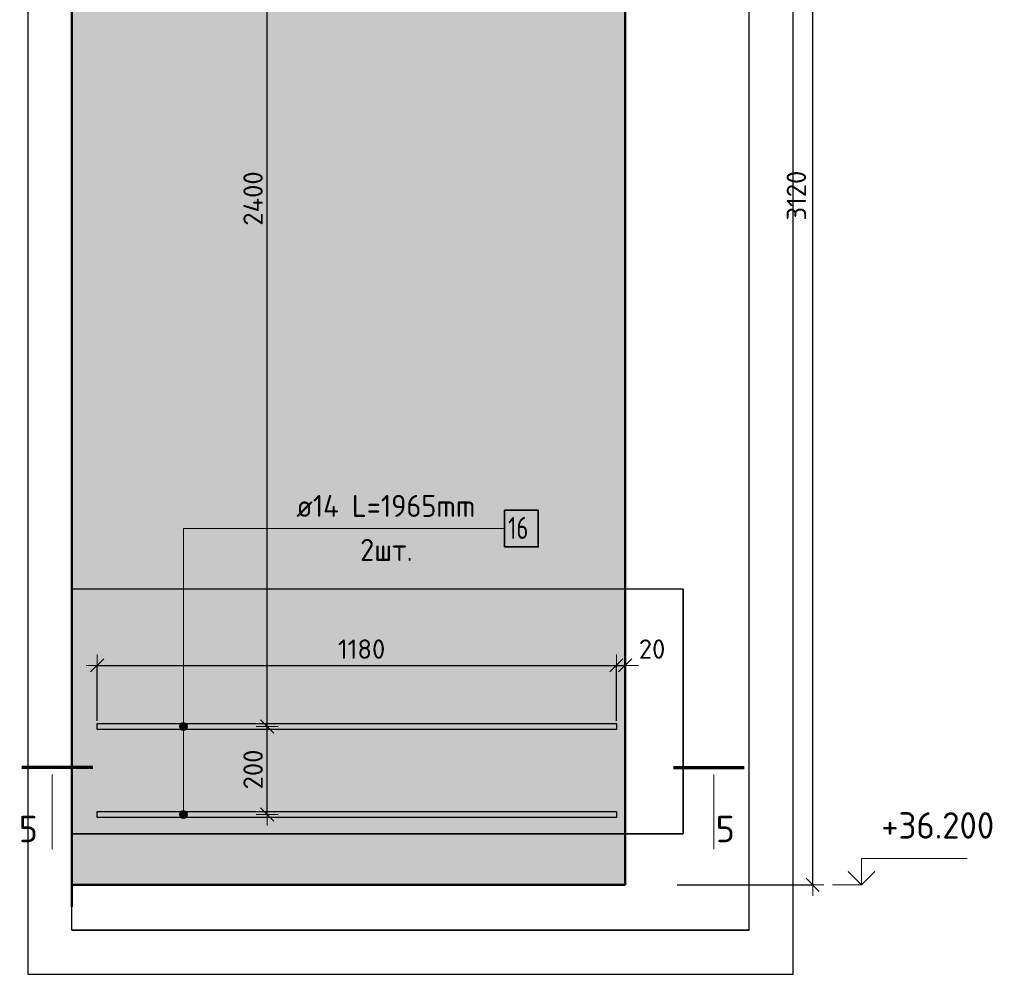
# Model space of a CAD drawing. Header units: millimetres. Extents: x -19950 to 69837, y -2757 to 40090.
# Tile 87 of 136: x 23901 to 26139, y 25357 to 27527. Entities that reach past the tile are written whole.
import ezdxf

# ---------------------------------------------------------------- set-up
doc = ezdxf.new("R2010")
doc.units = ezdxf.units.MM
doc.header["$PDMODE"] = 65
for name, color, linetype, lineweight in [('Standard', 7, 'Continuous', 25), ('Арм.стержн.горизонт. 2', 202, 'Continuous', 35), ('Высотная отметки_ общее', 7, 'Continuous', 13), ('Размерная линия_ общее', 7, 'Continuous', 13)]:
    doc.layers.add(name, color=color, linetype=linetype, lineweight=lineweight)
doc.styles.add('ISOCPEUR', font='ISOCPEUR')
doc.dimstyles.new('DIMSTYLE_13', dxfattribs={"dimtxt": 44, "dimasz": 50, "dimexe": 0, "dimexo": 0.001, "dimgap": 22, "dimtad": 2, "dimdec": 0, "dimrnd": 5, "dimzin": 12, "dimdsep": 46, "dimtxsty": 'ISOCPEUR', "dimblk1": 'ALL_ML_STRICH', "dimblk2": 'ALL_ML_STRICH', "dimsah": 1, "dimcen": 0, "dimse1": 1, "dimse2": 1, "dimclrd": 7, "dimclre": 256, "dimclrt": 7, "dimadec": 0, "dimazin": 0, "dimtfac": 1, "dimtdec": 0, "dimtix": 1, "dimtmove": 2, "dimatfit": 3, "dimfxl": 0, "dimtzin": 0, "dimlwd": 0, "dimlwe": -3, "dimarcsym": 0})
doc.dimstyles.new('DIMSTYLE_14', dxfattribs={"dimtxt": 44, "dimasz": 50, "dimexe": 0, "dimexo": 0.001, "dimgap": 22, "dimtad": 2, "dimdec": 0, "dimrnd": 5, "dimzin": 12, "dimdsep": 46, "dimtxsty": 'ISOCPEUR', "dimblk1": 'ALL_ML_STRICH', "dimblk2": 'ALL_ML_STRICH', "dimsah": 1, "dimcen": 0, "dimse1": 1, "dimse2": 1, "dimclrd": 7, "dimclre": 256, "dimclrt": 7, "dimadec": 0, "dimazin": 0, "dimtfac": 1, "dimtdec": 0, "dimtix": 1, "dimtmove": 2, "dimatfit": 3, "dimfxl": 0, "dimtzin": 0, "dimlwd": 0, "dimlwe": -3, "dimarcsym": 0})
doc.dimstyles.new('DIMSTYLE_5', dxfattribs={"dimtxt": 44, "dimasz": 50, "dimexe": 0, "dimexo": 0, "dimgap": 22, "dimtad": 2, "dimdec": 0, "dimrnd": 5, "dimzin": 12, "dimdsep": 46, "dimtxsty": 'ISOCPEUR', "dimblk1": 'ALL_ML_STRICH', "dimblk2": 'ALL_ML_STRICH', "dimsah": 1, "dimcen": 0, "dimclrd": 7, "dimclre": 256, "dimclrt": 7, "dimadec": 0, "dimazin": 0, "dimtfac": 1, "dimtdec": 0, "dimtix": 1, "dimtmove": 2, "dimatfit": 3, "dimfxl": 0, "dimtvp": 1.2, "dimtzin": 0, "dimlwd": 0, "dimlwe": -3, "dimarcsym": 0})
doc.dimstyles.new('DIMSTYLE_7', dxfattribs={"dimtxt": 44, "dimasz": 50, "dimexe": 0, "dimexo": 0, "dimgap": 22, "dimtad": 2, "dimdec": 0, "dimrnd": 5, "dimzin": 12, "dimdsep": 46, "dimtxsty": 'ISOCPEUR', "dimblk1": 'ALL_ML_STRICH', "dimblk2": 'ALL_ML_STRICH', "dimsah": 1, "dimcen": 0, "dimclrd": 7, "dimclre": 256, "dimclrt": 7, "dimadec": 0, "dimazin": 0, "dimtfac": 1, "dimtdec": 0, "dimtix": 1, "dimtmove": 2, "dimatfit": 3, "dimfxl": 0, "dimtzin": 0, "dimlwd": 0, "dimlwe": -3, "dimarcsym": 0})

# ---------------------------------------------------------------- blocks, each defined once
blk = doc.blocks.new('ALL_ML_STRICH')
at = {"color": 0, "linetype": 'ByBlock', "lineweight": -2}
for p, q in [((0, -0.5), (0, 0.5)), ((-1, 0), (0.5, 0)), ((-0.3, -0.3), (0.3, 0.3))]:
    blk.add_line(p, q, dxfattribs=at)
blk = doc.blocks.new('*D288')
at = {"layer": 'DEFPOINTS', "color": 7, "linetype": 'Continuous', "lineweight": 13, "transparency": 33554687}
for p in [(24446.4, 25920.1), (24454.7, 25720.1), (24463.7, 25720.1)]:
    blk.add_point(p, dxfattribs=at)
at = {"layer": 'Размерная линия_ общее', "color": 7, "linetype": 'Continuous', "lineweight": -2, "transparency": 33554687}
blk.add_line((24463.7, 25720.1), (24463.7, 25920.1), dxfattribs=at)
at = {"layer": 'Размерная линия_ общее', "color": 7, "linetype": 'Continuous', "lineweight": 13, "transparency": 33554687, "xscale": 50, "yscale": 50, "zscale": 50}
for p, rotation in [((24463.7, 25920.1), 90), ((24463.7, 25720.1), 270)]:
    blk.add_blockref('ALL_ML_STRICH', p, dxfattribs=dict(at, rotation=rotation))
at = {"layer": 'Размерная линия_ общее', "color": 7, "linetype": 'Continuous', "lineweight": 13, "transparency": 33554687, "insert": (24431.7, 25822.3), "char_height": 44, "width": 132, "attachment_point": 5, "rotation": 90, "style": 'ISOCPEUR'}
blk.add_mtext('\\A1;{200}', dxfattribs=at)
blk = doc.blocks.new('*D289')
at = {"layer": 'DEFPOINTS', "color": 7, "linetype": 'Continuous', "lineweight": 13, "transparency": 33554687}
for p in [(24492.9, 28320.1), (24446.4, 25920.1), (24463.7, 25920.1)]:
    blk.add_point(p, dxfattribs=at)
at = {"layer": 'Размерная линия_ общее', "color": 7, "linetype": 'Continuous', "lineweight": -2, "transparency": 33554687}
blk.add_line((24463.7, 25920.1), (24463.7, 28320.1), dxfattribs=at)
at = {"layer": 'Размерная линия_ общее', "color": 7, "linetype": 'Continuous', "lineweight": 13, "transparency": 33554687, "xscale": 50, "yscale": 50, "zscale": 50}
for p, rotation in [((24463.7, 28320.1), 90), ((24463.7, 25920.1), 270)]:
    blk.add_blockref('ALL_ML_STRICH', p, dxfattribs=dict(at, rotation=rotation))
at = {"layer": 'Размерная линия_ общее', "color": 7, "linetype": 'Continuous', "lineweight": 13, "transparency": 33554687, "insert": (24431.7, 27120.1), "char_height": 44, "width": 176, "attachment_point": 5, "rotation": 90, "style": 'ISOCPEUR'}
blk.add_mtext('\\A1;{2400}', dxfattribs=at)
blk = doc.blocks.new('*D295')
at = {"layer": 'DEFPOINTS', "color": 7, "linetype": 'Continuous', "lineweight": 13, "transparency": 33554687}
for p in [(25477.5, 28680.1), (25375.5, 25560.1), (25703.8, 25560.1)]:
    blk.add_point(p, dxfattribs=at)
at = {"layer": 'Размерная линия_ общее', "color": 253, "linetype": 'Continuous', "lineweight": -2, "true_color": 0xa0a0a0, "transparency": 33554687}
for p, q in [((25497.5, 28680.1), (25703.8, 28680.1)), ((25395.5, 25560.1), (25703.8, 25560.1))]:
    blk.add_line(p, q, dxfattribs=at)
at = {"layer": 'Размерная линия_ общее', "color": 7, "linetype": 'Continuous', "lineweight": -2, "transparency": 33554687}
blk.add_line((25703.8, 25560.1), (25703.8, 28680.1), dxfattribs=at)
at = {"layer": 'Размерная линия_ общее', "color": 7, "linetype": 'Continuous', "lineweight": 13, "transparency": 33554687, "xscale": 50, "yscale": 50, "zscale": 50}
for p, rotation in [((25703.8, 28680.1), 90), ((25703.8, 25560.1), 270)]:
    blk.add_blockref('ALL_ML_STRICH', p, dxfattribs=dict(at, rotation=rotation))
at = {"layer": 'Размерная линия_ общее', "color": 7, "linetype": 'Continuous', "lineweight": 13, "transparency": 33554687, "insert": (25666.8, 27126.7), "char_height": 44, "width": 176, "attachment_point": 5, "rotation": 90, "style": 'ISOCPEUR'}
blk.add_mtext('\\A1;{3120}', dxfattribs=at)
blk = doc.blocks.new('COMPLEX_ELEVATIONDIM_10')
at = {"layer": 'Высотная отметки_ общее', "color": 7, "linetype": 'Continuous', "lineweight": 13, "transparency": 33554687}
for p, q in [((25814.8, 28860.1), (25814.8, 28920.1)), ((25814.8, 28920.1), (26054.8, 28920.1)), ((25814.8, 28860.1), (25784.8, 28890.1)), ((25814.8, 28860.1), (25844.8, 28890.1)), ((25814.8, 28860.1), (25748.6, 28860.1)), ((25814.8, 28860.1), (25814.8, 28860.1)), ((25814.8, 28860.1), (25814.8, 28860.1)), ((25814.8, 28860.1), (25814.8, 28860.1)), ((25814.8, 28860.1), (25814.8, 28860.1)), ((25814.8, 28680.1), (25814.8, 28740.1)), ((25814.8, 28740.1), (26054.8, 28740.1)), ((25814.8, 28680.1), (25784.8, 28710.1)), ((25814.8, 28680.1), (25844.8, 28710.1)), ((25814.8, 28680.1), (25748.6, 28680.1)), ((25814.8, 28680.1), (25814.8, 28680.1)), ((25814.8, 28680.1), (25814.8, 28680.1)), ((25814.8, 28680.1), (25814.8, 28680.1)), ((25814.8, 28680.1), (25814.8, 28680.1)), ((25814.8, 25560.1), (25814.8, 25620.1)), ((25814.8, 25620.1), (26054.8, 25620.1)), ((25814.8, 25560.1), (25784.8, 25590.1)), ((25814.8, 25560.1), (25844.8, 25590.1)), ((25814.8, 25560.1), (25814.8, 25560.1)), ((25814.8, 25560.1), (25814.8, 25560.1)), ((25814.8, 25560.1), (25814.8, 25560.1)), ((25814.8, 25560.1), (25814.8, 25560.1))]:
    blk.add_line(p, q, dxfattribs=at)
blk.add_lwpolyline([(25814.8, 25560.1), (25754.8, 25560.1), (25754.8, 25560.1), (25748.6, 25560.1)], dxfattribs=at)
at = {"layer": 'Высотная отметки_ общее', "color": 7, "linetype": 'Continuous', "lineweight": 13, "transparency": 33554687, "char_height": 60, "width": 298.477, "attachment_point": 7, "style": 'ISOCPEUR'}
for s, insert in [('\\W0.96;+39.500', (25859.8, 28965.1)), ('\\W0.96;+39.320', (25859.8, 28785.1)), ('\\W0.96;+36.200', (25859.8, 25665.1))]:
    blk.add_mtext(s, dxfattribs=dict(at, insert=insert))
blk = doc.blocks.new('*D385')
at = {"layer": 'DEFPOINTS', "color": 7, "linetype": 'Continuous', "lineweight": 13, "transparency": 33554687}
for p in [(24077.5, 26058.9), (24077.5, 25913.1), (25257.5, 25913.1)]:
    blk.add_point(p, dxfattribs=at)
at = {"layer": 'Размерная линия_ общее', "color": 253, "linetype": 'Continuous', "lineweight": -2, "true_color": 0xa0a0a0, "transparency": 33554687}
for p, q in [((24077.5, 25933.1), (24077.5, 26058.9)), ((25257.5, 25933.1), (25257.5, 26058.9))]:
    blk.add_line(p, q, dxfattribs=at)
at = {"layer": 'Размерная линия_ общее', "color": 7, "linetype": 'Continuous', "lineweight": -2, "transparency": 33554687}
blk.add_line((24077.5, 26058.9), (25257.5, 26058.9), dxfattribs=at)
at = {"layer": 'Размерная линия_ общее', "color": 7, "linetype": 'Continuous', "lineweight": 13, "transparency": 33554687, "xscale": 50, "yscale": 50, "zscale": 50, "rotation": 180}
blk.add_blockref('ALL_ML_STRICH', (24077.5, 26058.9), dxfattribs=at)
at = {"layer": 'Размерная линия_ общее', "color": 7, "linetype": 'Continuous', "lineweight": 13, "transparency": 33554687, "xscale": 50, "yscale": 50, "zscale": 50}
blk.add_blockref('ALL_ML_STRICH', (25257.5, 26058.9), dxfattribs=at)
at = {"layer": 'Размерная линия_ общее', "color": 7, "linetype": 'Continuous', "lineweight": 13, "transparency": 33554687, "insert": (24678.5, 26095.9), "char_height": 44, "width": 176, "attachment_point": 5, "style": 'ISOCPEUR'}
blk.add_mtext('\\A1;{1180}', dxfattribs=at)
blk = doc.blocks.new('*D386')
at = {"layer": 'DEFPOINTS', "color": 7, "linetype": 'Continuous', "lineweight": 13, "transparency": 33554687}
for p in [(25257.5, 26058.9), (25277.5, 26028.5), (25257.5, 25913.1)]:
    blk.add_point(p, dxfattribs=at)
at = {"layer": 'Размерная линия_ общее', "color": 253, "linetype": 'Continuous', "lineweight": -2, "true_color": 0xa0a0a0, "transparency": 33554687}
for p, q in [((25257.5, 25933.1), (25257.5, 26058.9)), ((25277.5, 26048.5), (25277.5, 26058.9))]:
    blk.add_line(p, q, dxfattribs=at)
at = {"layer": 'Размерная линия_ общее', "color": 7, "linetype": 'Continuous', "lineweight": -2, "transparency": 33554687}
blk.add_line((25257.5, 26058.9), (25277.5, 26058.9), dxfattribs=at)
at = {"layer": 'Размерная линия_ общее', "color": 7, "linetype": 'Continuous', "lineweight": 13, "transparency": 33554687, "xscale": 50, "yscale": 50, "zscale": 50}
blk.add_blockref('ALL_ML_STRICH', (25277.5, 26058.9), dxfattribs=at)
at = {"layer": 'Размерная линия_ общее', "color": 7, "linetype": 'Continuous', "lineweight": 13, "transparency": 33554687, "xscale": 50, "yscale": 50, "zscale": 50, "rotation": 180}
blk.add_blockref('ALL_ML_STRICH', (25257.5, 26058.9), dxfattribs=at)
at = {"layer": 'Размерная линия_ общее', "color": 7, "linetype": 'Continuous', "lineweight": 13, "transparency": 33554687, "insert": (25338.7, 26095.9), "char_height": 44, "width": 88, "attachment_point": 5, "style": 'ISOCPEUR'}
blk.add_mtext('\\A1;{20}', dxfattribs=at)

msp = doc.modelspace()

# ---------------------------------------------------------------- hatches: boundary and pattern name
at = {"layer": 'Standard', "linetype": 'Continuous', "lineweight": 13, "transparency": 33554687}
msp.add_hatch(color=7, dxfattribs=at).paths.add_polyline_path([(25277.5, 28680.1), (24019.5, 28680.1), (24019.5, 25560.1), (25277.5, 25560.1)])
at = {"layer": 'Арм.стержн.горизонт. 2', "linetype": 'Continuous', "lineweight": 13, "transparency": 33554687}
for points in [[(24281, 25924.6), (24265.6, 25924.6), (24264.3, 25920.1)], [(24281, 25924.6), (24264.3, 25920.1), (24282.3, 25920.1)], [(24282.3, 25920.1), (24264.3, 25920.1), (24265.6, 25915.6)], [(24277.8, 25927.8), (24268.8, 25927.8), (24265.6, 25924.6)], [(24277.8, 25927.8), (24265.6, 25924.6), (24281, 25924.6)], [(24282.3, 25920.1), (24265.6, 25915.6), (24281, 25915.6)], [(24268.8, 25927.8), (24277.8, 25927.8), (24273.3, 25929.1)], [(24281, 25915.6), (24265.6, 25915.6), (24268.8, 25912.4)], [(24281, 25915.6), (24268.8, 25912.4), (24277.8, 25912.4)], [(24277.8, 25912.4), (24268.8, 25912.4), (24273.3, 25911.1)], [(24281, 25724.6), (24265.6, 25724.6), (24264.3, 25720.1)], [(24281, 25724.6), (24264.3, 25720.1), (24282.3, 25720.1)], [(24282.3, 25720.1), (24264.3, 25720.1), (24265.6, 25715.6)], [(24277.8, 25727.8), (24268.8, 25727.8), (24265.6, 25724.6)], [(24277.8, 25727.8), (24265.6, 25724.6), (24281, 25724.6)], [(24282.3, 25720.1), (24265.6, 25715.6), (24281, 25715.6)], [(24268.8, 25727.8), (24277.8, 25727.8), (24273.3, 25729.1)], [(24281, 25715.6), (24265.6, 25715.6), (24268.8, 25712.4)], [(24281, 25715.6), (24268.8, 25712.4), (24277.8, 25712.4)], [(24277.8, 25712.4), (24268.8, 25712.4), (24273.3, 25711.1)]]:
    msp.add_hatch(color=7, dxfattribs=at).paths.add_polyline_path(points)

# ---------------------------------------------------------------- linework, layer by layer
at = {"color": 52, "linetype": 'Continuous', "lineweight": -3, "transparency": 33554687}
for p, q in [((24019.5, 25456.7), (24019.5, 30018)), ((24019.5, 25456.7), (24019.5, 30018)), ((25559.5, 25456.7), (25559.5, 30018)), ((25559.5, 25456.7), (25559.5, 30018)), ((25409.5, 26232.3), (24019.5, 26232.3)), ((25409.5, 26232.3), (24019.5, 26232.3)), ((24019.5, 26232.3), (24019.5, 25676.3)), ((24019.5, 25676.3), (24019.5, 26232.3)), ((25409.5, 25676.3), (25409.5, 26232.3)), ((25409.5, 26232.3), (25409.5, 25676.3)), ((25409.5, 25676.3), (24019.5, 25676.3)), ((24019.5, 25676.3), (25409.5, 25676.3)), ((25559.5, 25456.7), (24019.5, 25456.7)), ((24019.5, 25456.7), (25559.5, 25456.7))]:
    msp.add_line(p, q, dxfattribs=at)
at = {"layer": 'Standard', "color": 7, "linetype": 'Continuous', "lineweight": 50, "transparency": 33554687}
for p, q in [((24019.5, 25510.1), (24019.5, 28730.1)), ((25277.5, 25560.1), (25277.5, 28680.1)), ((24019.5, 25560.1), (25277.5, 25560.1))]:
    msp.add_line(p, q, dxfattribs=at)
at = {"layer": 'Standard', "color": 7, "linetype": 'Continuous', "lineweight": 70, "transparency": 33554687}
for p, q in [((24067.1, 25826.5), (23906.3, 25826.5)), ((25387.1, 25826.5), (25547.9, 25826.5))]:
    msp.add_line(p, q, dxfattribs=at)
at = {"layer": 'Standard', "color": 7, "linetype": 'Continuous', "lineweight": 13, "transparency": 33554687}
for p, q in [((23974.8, 25810.6), (23974.8, 25641)), ((25479.4, 25810.6), (25479.4, 25641))]:
    msp.add_line(p, q, dxfattribs=at)
at = {"layer": 'Standard', "color": 7, "linetype": 'Continuous', "lineweight": 25, "transparency": 33554687}
msp.add_lwpolyline([(23919.5, 25356.7), (25659.5, 25356.7), (25659.5, 30118), (23919.5, 30118), (23919.5, 25356.7)], dxfattribs=at)
at = {"layer": 'Арм.стержн.горизонт. 2', "color": 7, "linetype": 'Continuous', "lineweight": 13, "transparency": 33554687}
for p, q in [((24273.3, 26369.7), (25003.3, 26369.7)), ((24273.3, 26369.7), (24273.3, 25720.1)), ((24273.3, 26369.7), (24273.3, 25920.1)), ((24264.3, 25920.1), (24264.3, 25920.1)), ((24273.3, 25929.1), (24273.3, 25929.1)), ((24282.3, 25920.1), (24282.3, 25920.1)), ((24273.3, 25911.1), (24273.3, 25911.1)), ((24264.3, 25720.1), (24264.3, 25720.1)), ((24273.3, 25729.1), (24273.3, 25729.1)), ((24282.3, 25720.1), (24282.3, 25720.1)), ((24273.3, 25711.1), (24273.3, 25711.1))]:
    msp.add_line(p, q, dxfattribs=at)
at = {"layer": 'Арм.стержн.горизонт. 2', "color": 7, "linetype": 'Continuous', "lineweight": 35, "transparency": 33554687}
msp.add_lwpolyline([(25003.3, 26328), (25080, 26328), (25080, 26411.4), (25003.3, 26411.4), (25003.3, 26328)], dxfattribs=at)
at = {"layer": 'Арм.стержн.горизонт. 2', "color": 7, "linetype": 'Continuous', "lineweight": 25, "transparency": 33554687}
for points in [[(25257.5, 25913.1), (24077.5, 25913.1), (24077.5, 25927.1), (25257.5, 25927.1), (25257.5, 25913.1)], [(25257.5, 25713.1), (24077.5, 25713.1), (24077.5, 25727.1), (25257.5, 25727.1), (25257.5, 25713.1)]]:
    msp.add_lwpolyline(points, dxfattribs=at)
at = {"layer": 'Арм.стержн.горизонт. 2', "color": 7, "linetype": 'Continuous', "lineweight": 13, "transparency": 33554687}
for centre in [(24273.3, 25920.1), (24273.3, 25720.1)]:
    msp.add_circle(centre, 9, dxfattribs=at)

# ---------------------------------------------------------------- block references
at = {"layer": 'Высотная отметки_ общее', "color": 7, "linetype": 'Continuous', "lineweight": 13, "transparency": 33554687}
msp.add_blockref('COMPLEX_ELEVATIONDIM_10', (0, 0), dxfattribs=at)

# ---------------------------------------------------------------- texts
at = {"layer": 'Standard', "color": 7, "linetype": 'Continuous', "lineweight": 13, "transparency": 33554687, "char_height": 60, "width": 65.333, "attachment_point": 7, "style": 'ISOCPEUR'}
for insert in [(23899, 25657), (25483.3, 25657)]:
    msp.add_mtext('\\A1;{\\fISOCPEUR|i0|b0;\\H60.000000;\\W1.000000;\\C7;5}\\P', dxfattribs=dict(at, insert=insert))
at = {"layer": 'Арм.стержн.горизонт. 2', "color": 7, "linetype": 'Continuous', "lineweight": 25, "transparency": 33554687, "char_height": 50, "attachment_point": 7, "style": 'ISOCPEUR'}
for s, insert, width in [('\\W0.94;ø14 L=1965mm ', (24530, 26396.4), 483.294), ('\\W0.75;16', (25011.6, 26346.4), 78.714), ('\\W0.94;2шт. ', (24675, 26296.4), 193.548)]:
    msp.add_mtext(s, dxfattribs=dict(at, insert=insert, width=width))

# ---------------------------------------------------------------- dimensions: what is measured, and where the dimension line sits
at = {"layer": 'Размерная линия_ общее', "color": 7, "linetype": 'Continuous', "lineweight": 13, "transparency": 33554687}
for base, p1, p2, dimstyle, picture, middle in [((25703.8, 28680.1), (25395.5, 25560.1), (25497.5, 28680.1), 'DIMSTYLE_7', '*D295', (25666.8, 27126.7)), ((24463.7, 28320.1), (24446.4, 25920.1), (24492.9, 28320.1), 'DIMSTYLE_14', '*D289', (24431.7, 27120.1)), ((24463.7, 25920.1), (24454.7, 25720.1), (24446.4, 25920.1), 'DIMSTYLE_13', '*D288', (24431.7, 25822.3))]:
    dim = msp.add_linear_dim(base=base, p1=p1, p2=p2, angle=90, dimstyle=dimstyle, override={"dimpost": '<>', "dimclrd": 7, "dimclre": 253, "dimclrt": 7, "dimlwd": 0, "dimlwe": 65533}, dxfattribs=at)
    dim.commit()
    dim.dimension.update_dxf_attribs({"geometry": picture, "text_midpoint": middle, "dimtype": 160})
for base, p1, p2, dimstyle, picture, middle in [((25257.5, 26058.9), (24077.5, 25933.1), (25257.5, 25933.1), 'DIMSTYLE_7', '*D385', (24678.5, 26095.9)), ((25277.5, 26058.9), (25257.5, 25933.1), (25277.5, 26048.5), 'DIMSTYLE_5', '*D386', (25338.7, 26095.9))]:
    dim = msp.add_linear_dim(base=base, p1=p1, p2=p2, dimstyle=dimstyle, override={"dimpost": '<>', "dimclrd": 7, "dimclre": 253, "dimclrt": 7, "dimlwd": 0, "dimlwe": 65533}, dxfattribs=at)
    dim.commit()
    dim.dimension.update_dxf_attribs({"geometry": picture, "text_midpoint": middle, "dimtype": 160})

doc.saveas('drawing.dxf')
